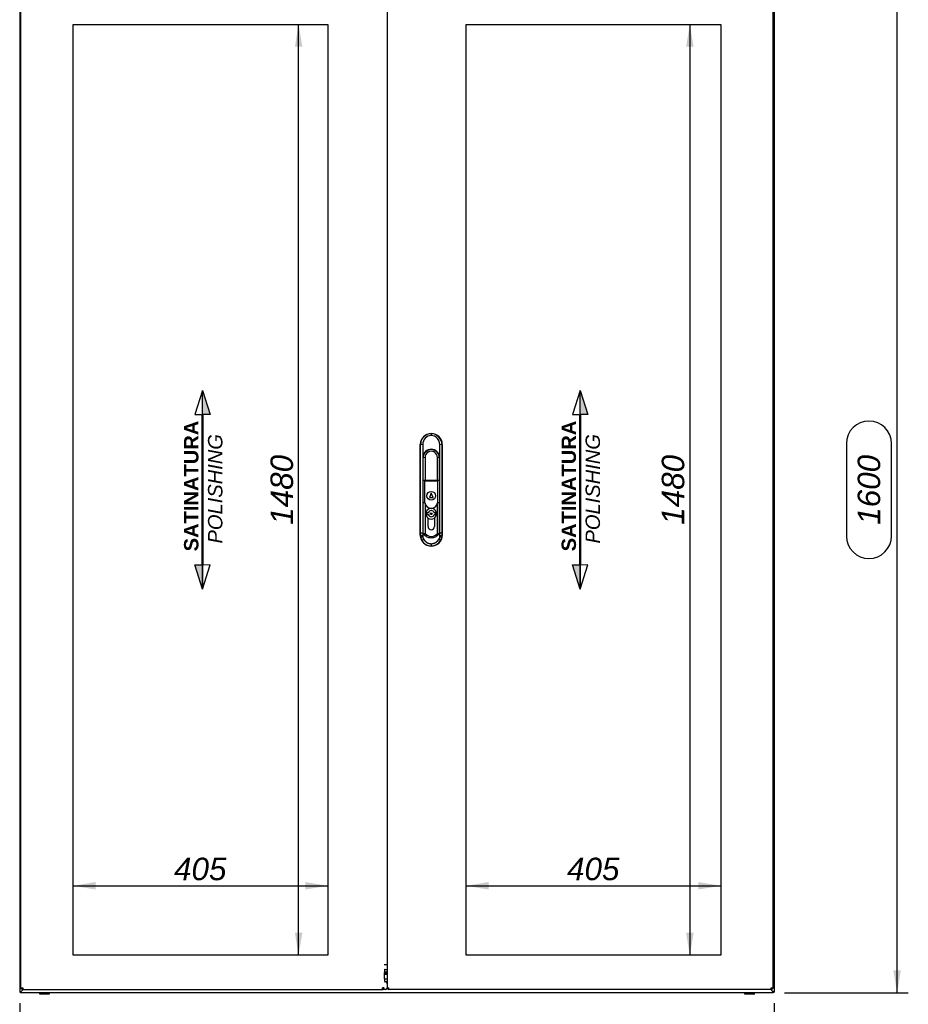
# Paper-space layout 'Layout1' of a CAD drawing. Extents: x 81 to 5357, y 137 to 3739.
# Tile 3 of 8: x 1453 to 2866, y 1349 to 2915. Entities that reach past the tile are written whole.
import ezdxf
from ezdxf.lldxf.tags import DXFTag

# ---------------------------------------------------------------- set-up
doc = ezdxf.new("R2010")
doc.units = 0
doc.header["$LTSCALE"] = 13
doc.layers.get('0').update_dxf_attribs({"linetype": 'CONTINUOUS'})
for name, color, linetype in [('_TRANSLATION', 7, 'CONTINUOUS'), ('AE00121_01', 7, 'CONTINUOUS'), ('AE00992_10', 7, 'CONTINUOUS'), ('AE00992_16', 7, 'CONTINUOUS'), ('AE00992_31', 7, 'CONTINUOUS'), ('C0000000_06_GOMM', 7, 'CONTINUOUS'), ('C0000001_23', 7, 'CONTINUOUS'), ('DV1__TRANSLATION', 7, 'CONTINUOUS'), ('F0000000_02', 7, 'CONTINUOUS'), ('F0000001_27', 7, 'CONTINUOUS'), ('F0000001_29', 7, 'CONTINUOUS'), ('F0000001_30', 7, 'CONTINUOUS'), ('F0000001_31', 7, 'CONTINUOUS')]:
    doc.layers.add(name, color=color, linetype=linetype)
doc.styles.add('SEACAD_ARIAL', font='arial.ttf')
doc.styles.add('SEACAD_ARIALI', font='ariali.ttf')
tags = doc.linetypes.add('CENTER2', pattern=[28.575, 19.05, -3.175, 3.175, -3.175]).pattern_tags.tags
tags[10:11] = [DXFTag(74, 4), DXFTag(75, 0), DXFTag(340, '0'), DXFTag(46, 0.0), DXFTag(50, 0.0), DXFTag(44, 0.0), DXFTag(45, 0.0)]
tags[8:9] = [DXFTag(74, 4), DXFTag(75, 0), DXFTag(340, '0'), DXFTag(46, 0.0), DXFTag(50, 0.0), DXFTag(44, 0.0), DXFTag(45, 0.0)]
tags[6:7] = [DXFTag(74, 4), DXFTag(75, 0), DXFTag(340, '0'), DXFTag(46, 0.0), DXFTag(50, 0.0), DXFTag(44, 0.0), DXFTag(45, 0.0)]
tags[4:5] = [DXFTag(74, 4), DXFTag(75, 0), DXFTag(340, '0'), DXFTag(46, 0.0), DXFTag(50, 0.0), DXFTag(44, 0.0), DXFTag(45, 0.0)]
doc.dimstyles.new('ISO', dxfattribs={"dimtxt": 16.5, "dimasz": 16.5, "dimexe": 8.25, "dimexo": 8.25, "dimgap": 4.125, "dimtad": 1, "dimdec": 1, "dimtxsty": 'SEACAD_ARIAL', "dimblk1": '_SE_FILLED', "dimblk2": '_SE_FILLED', "dimsah": 1, "dimcen": 8.25, "dimazin": 3, "dimtfac": 0.7, "dimtdec": 3, "dimtmove": 0, "dimatfit": 3})

# ---------------------------------------------------------------- blocks, each defined once
blk = doc.blocks.new('DMBLK60')
at = {"layer": '_TRANSLATION', "linetype": 'CONTINUOUS'}
for points in [[(1890.4, 2871.7), (1902.3, 2871.7), (1896.3, 2907.4)], [(1890.4, 1463.2), (1896.3, 1427.4), (1902.3, 1463.2)]]:
    blk.add_hatch(color=7, dxfattribs=at).paths.add_polyline_path(points)
at = {"layer": '_TRANSLATION', "color": 7, "linetype": 'CONTINUOUS'}
blk.add_line((1896.3, 1427.4), (1896.3, 2907.4), dxfattribs=at)
at = {"layer": '_TRANSLATION', "color": 7, "linetype": 'CONTINUOUS', "style": 'SEACAD_ARIALI'}
blk.add_text('1480', height=35.75, rotation=90, dxfattribs=at).set_placement((1887.4, 2111.8))
blk = doc.blocks.new('_SE_FILLED')
at = {"color": 0}
blk.add_line((0, 0), (-1, 0), dxfattribs=at)
blk.add_solid([(0, 0), (-1, -0.1665), (-1, 0.1665), (0, 0)], dxfattribs=at)
blk = doc.blocks.new('DMBLK61')
at = {"layer": '_TRANSLATION', "linetype": 'CONTINUOUS'}
for points in [[(1573.5, 1543.8), (1537.8, 1537.8), (1573.5, 1531.9)], [(1907, 1543.8), (1907, 1531.9), (1942.8, 1537.8)]]:
    blk.add_hatch(color=7, dxfattribs=at).paths.add_polyline_path(points)
at = {"layer": '_TRANSLATION', "color": 7, "linetype": 'CONTINUOUS'}
blk.add_line((1537.8, 1537.8), (1942.8, 1537.8), dxfattribs=at)
at = {"layer": '_TRANSLATION', "color": 7, "linetype": 'CONTINUOUS', "style": 'SEACAD_ARIALI'}
blk.add_text('405', height=35.75, dxfattribs=at).set_placement((1698.2, 1546.7))
blk = doc.blocks.new('DMBLK68')
at = {"layer": '_TRANSLATION', "linetype": 'CONTINUOUS'}
for points in [[(1488.5, 1237.6), (1488.5, 1249.5), (1452.8, 1243.6)], [(2617, 1237.6), (2652.8, 1243.6), (2617, 1249.5)]]:
    blk.add_hatch(color=7, dxfattribs=at).paths.add_polyline_path(points)
at = {"layer": '_TRANSLATION', "color": 7, "linetype": 'CONTINUOUS'}
for p, q in [((1452.8, 1351.1), (1452.8, 1225.7)), ((2652.8, 1351.1), (2652.8, 1225.7)), ((2126.3, 1324), (1979.3, 1324)), ((1979.3, 1252.5), (2126.3, 1252.5)), ((1452.8, 1243.6), (2652.8, 1243.6))]:
    blk.add_line(p, q, dxfattribs=at)
for centre, start, end in [((1979.3, 1288.3), 90, 270), ((2126.3, 1288.3), 270, 90)]:
    blk.add_arc(centre, 35.8, start, end, dxfattribs=at)
at = {"layer": '_TRANSLATION', "color": 7, "linetype": 'CONTINUOUS', "style": 'SEACAD_ARIALI'}
blk.add_text('1200', height=35.75, dxfattribs=at).set_placement((1997.2, 1270.4))
blk = doc.blocks.new('DMBLK69')
at = {"layer": '_TRANSLATION', "linetype": 'CONTINUOUS'}
for points in [[(2854, 2931.7), (2848.1, 2967.4), (2842.1, 2931.7)], [(2854, 1403.2), (2842.1, 1403.2), (2848.1, 1367.4)]]:
    blk.add_hatch(color=7, dxfattribs=at).paths.add_polyline_path(points)
at = {"layer": '_TRANSLATION', "color": 7, "linetype": 'CONTINUOUS'}
for p, q in [((1960.6, 2967.4), (2865.9, 2967.4)), ((2848.1, 1367.4), (2848.1, 2967.4)), ((2767.6, 2240.9), (2767.6, 2093.9)), ((2839.1, 2093.9), (2839.1, 2240.9)), ((2669.1, 1367.4), (2865.9, 1367.4))]:
    blk.add_line(p, q, dxfattribs=at)
for centre, start, end in [((2803.4, 2240.9), 0, 180), ((2803.4, 2093.9), 180, 0)]:
    blk.add_arc(centre, 35.8, start, end, dxfattribs=at)
at = {"layer": '_TRANSLATION', "color": 7, "linetype": 'CONTINUOUS', "style": 'SEACAD_ARIALI'}
blk.add_text('1600', height=35.75, rotation=90, dxfattribs=at).set_placement((2821.2, 2111.8))
blk = doc.blocks.new('BLOCCO2')
at = {"linetype": 'CONTINUOUS'}
for points in [[(-1.4, 193.3), (-1.4, 145.5), (13.8, 145.5)], [(0, 145.5), (-2.9, 145.5), (-2.9, -153.5), (0, -153.5)], [(-1.4, -201.4), (-1.4, -153.5), (-16.6, -153.5)]]:
    blk.add_hatch(color=7, dxfattribs=at).paths.add_polyline_path(points)
at = {"color": 7, "linetype": 'CONTINUOUS'}
for p, q in [((-1.4, 193.3), (-16.6, 145.5)), ((-16.6, 145.5), (-4.2, 145.5)), ((13.8, -153.5), (-1.4, -153.6)), ((-1.4, -201.4), (13.8, -153.5))]:
    blk.add_line(p, q, dxfattribs=at)
for points in [[(-1.4, 193.3), (13.8, 145.5), (-1.4, 145.5), (-1.4, 193.3)], [(0, 145.5), (-2.9, 145.5), (-2.9, -153.5), (0, -153.5), (0, 145.5)], [(-1.4, -201.4), (-16.6, -153.5), (-1.4, -153.5), (-1.4, -201.4)]]:
    blk.add_lwpolyline(points, dxfattribs=at)
at = {"layer": '_TRANSLATION', "color": 7, "linetype": 'CENTER2'}
blk.add_line((-1.4, -201.4), (-1.4, 193.3), dxfattribs=at)
at = {"layer": '_TRANSLATION', "insert": (0.1, -2.1), "char_height": 28.6, "width": 277.696, "attachment_point": 5, "rotation": 90}
blk.add_mtext('{\\fArial|b0||i0||c0|p34;\\C7;\\H28.6;\\W1.; }{\\fArial|b1||i0||c0|p34;\\C7;\\H28.6;\\W1.;SATINATURA \\P}{\\fArial|b0||i1||c0|p34;\\C7;\\H28.6;\\W1.;POLISHING}', dxfattribs=at)
blk = doc.blocks.new('DMBLK75')
at = {"layer": '_TRANSLATION', "linetype": 'CONTINUOUS'}
for points in [[(2512.5, 2871.7), (2524.5, 2871.7), (2518.5, 2907.4)], [(2512.5, 1463.2), (2518.5, 1427.4), (2524.5, 1463.2)]]:
    blk.add_hatch(color=7, dxfattribs=at).paths.add_polyline_path(points)
at = {"layer": '_TRANSLATION', "color": 7, "linetype": 'CONTINUOUS'}
blk.add_line((2518.5, 2907.4), (2518.5, 1427.4), dxfattribs=at)
at = {"layer": '_TRANSLATION', "color": 7, "linetype": 'CONTINUOUS', "style": 'SEACAD_ARIALI'}
blk.add_text('1480', height=35.75, rotation=90, dxfattribs=at).set_placement((2509.6, 2111.8))
blk = doc.blocks.new('DMBLK76')
at = {"layer": '_TRANSLATION', "linetype": 'CONTINUOUS'}
for points in [[(2198.5, 1543.8), (2162.8, 1537.8), (2198.5, 1531.9)], [(2532, 1543.8), (2532, 1531.9), (2567.8, 1537.8)]]:
    blk.add_hatch(color=7, dxfattribs=at).paths.add_polyline_path(points)
at = {"layer": '_TRANSLATION', "color": 7, "linetype": 'CONTINUOUS'}
blk.add_line((2162.8, 1537.8), (2567.8, 1537.8), dxfattribs=at)
at = {"layer": '_TRANSLATION', "color": 7, "linetype": 'CONTINUOUS', "style": 'SEACAD_ARIALI'}
blk.add_text('405', height=35.75, dxfattribs=at).set_placement((2323.2, 1546.7))

psp = doc.layouts.get("Layout1")

# ---------------------------------------------------------------- linework, layer by layer
at = {"layer": 'AE00121_01', "color": 7, "linetype": 'CONTINUOUS'}
for p, q in [((2037.25, 1401.83), (2036.27, 1401.09)), ((2037.25, 1401.09), (2036.27, 1401.09)), ((2036.27, 1401.09), (2036.27, 1400.44))]:
    psp.add_line(p, q, dxfattribs=at)
at = {"layer": 'AE00992_10', "color": 7, "linetype": 'CONTINUOUS'}
for p, q in [((2107.23, 2256.93), (2107.25, 2256.93)), ((2107.24, 2256.92), (2107.24, 2256.57)), ((2107.26, 2256.57), (2107.25, 2253.68)), ((2089.74, 2095.42), (2089.74, 2239.44)), ((2093.75, 2239.5), (2090.18, 2239.01)), ((2093.75, 2239.5), (2093.82, 2219.96)), ((2120.67, 2219.77), (2120.74, 2239.5)), ((2124.31, 2239.01), (2120.74, 2239.5)), ((2124.74, 2239.44), (2124.74, 2095.42)), ((2093.82, 2219.96), (2093.73, 2218.42)), ((2093.73, 2218.42), (2093.73, 2201.93)), ((2097.38, 2218.77), (2094.38, 2218.42)), ((2094.38, 2201.93), (2094.38, 2218.42)), ((2097.38, 2218.77), (2097.38, 2201.93)), ((2117.08, 2201.93), (2117.08, 2218.77)), ((2120.08, 2218.42), (2117.08, 2218.77)), ((2120.08, 2218.42), (2120.08, 2201.93)), ((2120.73, 2218.42), (2120.67, 2219.77)), ((2120.73, 2201.93), (2120.73, 2218.42)), ((2090.27, 2109.6), (2090.27, 2201.93)), ((2093.73, 2201.93), (2093.73, 2109.6)), ((2094.38, 2182.94), (2094.38, 2201.93)), ((2097.38, 2201.93), (2097.38, 2182.94)), ((2117.08, 2182.94), (2117.08, 2201.93)), ((2120.08, 2201.93), (2120.08, 2182.94)), ((2120.73, 2109.6), (2120.73, 2201.93)), ((2124.22, 2201.93), (2124.22, 2109.6)), ((2094.23, 2182.94), (2096.73, 2182.94)), ((2094.23, 2146.94), (2094.23, 2182.94)), ((2096.73, 2182.94), (2096.73, 2180.94)), ((2096.73, 2182.94), (2103.35, 2182.94)), ((2096.73, 2180.94), (2096.73, 2146.94)), ((2103.35, 2180.94), (2096.73, 2180.94)), ((2103.35, 2182.94), (2111.12, 2182.94)), ((2111.12, 2180.94), (2103.35, 2180.94)), ((2111.12, 2182.94), (2117.73, 2182.94)), ((2117.73, 2180.94), (2111.12, 2180.94)), ((2117.73, 2182.94), (2120.23, 2182.94)), ((2117.73, 2182.94), (2117.73, 2180.94)), ((2117.73, 2146.94), (2117.73, 2180.94)), ((2120.23, 2182.94), (2120.23, 2146.94)), ((2107.23, 2161.94), (2104.23, 2154.94)), ((2110.23, 2154.94), (2107.23, 2161.94)), ((2096.73, 2146.94), (2094.23, 2146.94)), ((2094.38, 2109.56), (2094.38, 2146.94)), ((2097.28, 2146.94), (2096.73, 2146.94)), ((2097.38, 2146.22), (2097.38, 2109.56)), ((2104.23, 2154.94), (2110.23, 2154.94)), ((2117.08, 2109.56), (2117.08, 2146.22)), ((2117.73, 2146.94), (2117.18, 2146.94)), ((2120.23, 2146.94), (2117.73, 2146.94)), ((2120.08, 2146.94), (2120.08, 2109.56)), ((2102.23, 2109.56), (2102.23, 2122.57)), ((2112.23, 2122.57), (2112.23, 2109.56)), ((2090.05, 2095.73), (2090.16, 2099.76)), ((2093.73, 2097.61), (2090.16, 2099.76)), ((2093.73, 2109.6), (2093.73, 2097.94)), ((2094.38, 2097.94), (2093.73, 2097.94)), ((2093.74, 2097.94), (2093.73, 2097.61)), ((2094.38, 2097.28), (2094.38, 2109.56)), ((2097.38, 2098.15), (2094.38, 2097.28)), ((2097.38, 2109.56), (2097.38, 2098.15)), ((2097.38, 2098.15), (2100.64, 2095.41)), ((2102.23, 2108.94), (2102.23, 2109.56)), ((2112.23, 2109.56), (2112.23, 2108.94)), ((2113.83, 2095.41), (2117.08, 2098.15)), ((2117.08, 2098.15), (2117.08, 2109.56)), ((2120.08, 2097.28), (2117.08, 2098.15)), ((2120.08, 2109.56), (2120.08, 2097.28)), ((2120.73, 2097.94), (2120.08, 2097.94)), ((2120.73, 2099.08), (2120.73, 2109.6)), ((2120.73, 2099.08), (2120.73, 2098.99)), ((2120.73, 2098.99), (2120.73, 2097.94)), ((2120.76, 2097.61), (2120.73, 2098.99)), ((2124.33, 2099.76), (2120.76, 2097.61)), ((2124.33, 2099.76), (2124.44, 2095.73)), ((2090.17, 2093.22), (2090.05, 2095.73)), ((2093.62, 2093.59), (2090.05, 2095.73)), ((2093.71, 2091.58), (2090.17, 2093.22)), ((2095.42, 2088.59), (2092.33, 2086.78)), ((2093.73, 2097.61), (2093.62, 2093.59)), ((2093.62, 2093.59), (2093.71, 2091.58)), ((2094.38, 2096.72), (2094.38, 2097.28)), ((2099.13, 2093.09), (2094.38, 2096.72)), ((2120.08, 2096.72), (2115.34, 2093.09)), ((2122.16, 2086.78), (2119.07, 2088.59)), ((2120.08, 2097.28), (2120.08, 2096.72)), ((2120.87, 2093.59), (2120.76, 2097.61)), ((2120.78, 2091.58), (2120.87, 2093.59)), ((2124.32, 2093.22), (2120.78, 2091.58)), ((2124.44, 2095.73), (2120.87, 2093.59)), ((2124.44, 2095.73), (2124.32, 2093.22)), ((2107.25, 2077.93), (2107.23, 2077.93)), ((2107.24, 2077.94), (2107.24, 2078.13)), ((2107.32, 2078.13), (2107.25, 2078.13)), ((2107.26, 2081.7), (2107.32, 2078.13))]:
    psp.add_line(p, q, dxfattribs=at)
psp.add_circle((2107.23, 2157.94), 7, dxfattribs=at)
for centre, radius, start, end in [((2107.62, 2239.14), 17.44, 91.24138, 180.423), ((2106.87, 2239.14), 17.44, 359.56986, 88.76566), ((-5554.31, 2202.03), 7644.58, 359.999293, 0.277166), ((2107.72, 2239.72), 13.97, 91.91591, 180.90828), ((2106.77, 2239.71), 13.97, 359.11414, 88.01385), ((9768.78, 2202.03), 7644.57, 179.722833, 180.000707), ((2107.23, 2218.42), 13.5, 5.71938, 173.43686), ((2107.23, 2218.42), 12.85, 0, 180), ((2107.23, 2218.97), 9.85, 358.81867, 181.18133), ((2107.23, 2147.94), 10, 185.73917, 354.26083), ((2107.23, 2129.44), 8.5, 90, 233.96812), ((2107.23, 2129.44), 8.5, 306.03188, 90), ((1699.31, 2109.22), 390.96, 358.61302, 0.05544), ((2107.23, 2108.94), 5, 180, 0), ((2515.19, 2109.22), 390.97, 179.94456, 181.38698), ((2106.67, 2095.18), 16.62, 186.76304, 210.3525), ((2107.43, 2095.62), 17.49, 210.34189, 269.39288), ((2099.36, 2092.82), 5.78, 192.33668, 227.02309), ((2107.23, 2110.28), 19.01, 244.75765, 295.24235), ((2107.23, 2105.16), 11.77, 235.92812, 304.07188), ((2107.23, 2110.28), 19.01, 259.64491, 280.35509), ((2107.06, 2095.62), 17.49, 270.85537, 329.65902), ((2115.13, 2092.82), 5.78, 312.96651, 347.67612), ((2107.81, 2095.18), 16.62, 329.64901, 353.23559)]:
    psp.add_arc(centre, radius, start, end, dxfattribs=at)
for centre, major_axis in [((2107.25, 2239.42), (12.39, -12.39)), ((2107.23, 2239.42), (-12.39, -12.39)), ((2107.25, 2095.44), (12.39, 12.39)), ((2107.23, 2095.44), (-12.39, 12.39))]:
    psp.add_ellipse(centre, major_axis=major_axis, ratio=0.9987828, start_param=2.3568035, end_param=3.9263818, dxfattribs=at)
for points in [[(2095.42, 2088.59), (2096.32, 2087.04), (2097.6, 2085.76), (2098.88, 2084.48), (2100.43, 2083.58), (2101.98, 2082.68), (2103.72, 2082.2), (2105.47, 2081.72), (2107.26, 2081.7)], [(2107.26, 2081.7), (2109.04, 2081.72), (2110.79, 2082.21), (2112.52, 2082.69), (2114.07, 2083.59), (2115.61, 2084.49), (2116.89, 2085.77), (2118.17, 2087.04), (2119.07, 2088.59)]]:
    psp.add_open_spline(points, degree=2, knots=[0, 0, 0, 0.25, 0.25, 0.5, 0.5, 0.75, 0.75, 1, 1, 1], dxfattribs=at)
at = {"layer": 'AE00992_16', "color": 7, "linetype": 'CONTINUOUS'}
for p, q in [((2102.46, 2130.94), (2100.23, 2130.94)), ((2100.23, 2130.94), (2100.23, 2127.94)), ((2114.23, 2130.94), (2112, 2130.94)), ((2114.23, 2127.94), (2114.23, 2130.94)), ((2100.23, 2127.94), (2102.46, 2127.94)), ((2112, 2127.94), (2114.23, 2127.94))]:
    psp.add_line(p, q, dxfattribs=at)
psp.add_circle((2107.23, 2129.44), 1.5, dxfattribs=at)
for radius, start, end in [(5, 17.4576, 162.5424), (8.5, 233.96812, 306.03188), (5, 197.4576, 342.5424)]:
    psp.add_arc((2107.23, 2129.44), radius, start, end, dxfattribs=at)
at = {"layer": 'AE00992_31', "color": 7, "linetype": 'CONTINUOUS'}
psp.add_arc((2107.25, 2217.43), 11.5, 55.58261, 124.41739, dxfattribs=at)
at = {"layer": 'C0000000_06_GOMM', "color": 7, "linetype": 'CONTINUOUS'}
for p, q in [((2032.24, 1412.63), (2037.25, 1412.63)), ((2032.24, 1404.93), (2037.25, 1404.93)), ((2032.31, 1397.13), (2037.25, 1397.13)), ((2032.42, 1398.93), (2037.25, 1398.93))]:
    psp.add_line(p, q, dxfattribs=at)
at = {"layer": 'C0000001_23', "color": 7, "linetype": 'CONTINUOUS'}
for p, q in [((2037.25, 1398.94), (2032.42, 1398.94)), ((2037.25, 1400.44), (2032.56, 1400.44))]:
    psp.add_line(p, q, dxfattribs=at)
at = {"layer": 'DV1__TRANSLATION', "color": 7, "linetype": 'CENTER2'}
for p, q in [((1537.77, 2907.43), (1942.77, 2907.43)), ((1537.77, 1427.43), (1537.77, 2907.43)), ((1942.77, 2907.43), (1942.77, 1427.43)), ((2162.77, 2907.43), (2567.77, 2907.43)), ((2162.77, 1427.43), (2162.77, 2907.43)), ((2567.77, 2907.43), (2567.77, 1427.43)), ((1942.77, 1427.43), (1537.77, 1427.43)), ((2567.77, 1427.43), (2162.77, 1427.43))]:
    psp.add_line(p, q, dxfattribs=at)
at = {"layer": 'F0000000_02', "color": 7, "linetype": 'CONTINUOUS'}
for p, q in [((1484.77, 1365.68), (1484.77, 1367.43)), ((1486.77, 1365.43), (1485.02, 1365.43)), ((1497.77, 1365.43), (1486.77, 1365.43)), ((1499.52, 1365.43), (1497.77, 1365.43)), ((1499.77, 1367.43), (1499.77, 1365.68)), ((2605.77, 1365.68), (2605.77, 1367.43)), ((2607.77, 1365.43), (2606.02, 1365.43)), ((2618.77, 1365.43), (2607.77, 1365.43)), ((2620.52, 1365.43), (2618.77, 1365.43)), ((2620.77, 1367.43), (2620.77, 1365.68))]:
    psp.add_line(p, q, dxfattribs=at)
for centre, start, end in [((1485.02, 1365.68), 180, 270), ((1499.52, 1365.68), 270, 0), ((2606.02, 1365.68), 180, 270), ((2620.52, 1365.68), 270, 0)]:
    psp.add_arc(centre, 0.25, start, end, dxfattribs=at)
at = {"layer": 'F0000001_27', "color": 7, "linetype": 'CONTINUOUS'}
for p, q in [((2037.25, 1389.43), (2032.56, 1389.43)), ((1455.57, 1370.23), (1454.27, 1368.93)), ((1454.27, 1367.43), (1454.27, 1368.93)), ((2651.27, 1367.43), (1454.27, 1367.43)), ((1458.27, 1372.93), (1455.57, 1370.23)), ((2647.27, 1372.93), (2649.97, 1370.23)), ((2649.97, 1370.23), (2651.27, 1368.93)), ((2651.27, 1367.43), (2651.27, 1368.93))]:
    psp.add_line(p, q, dxfattribs=at)
at = {"layer": 'F0000001_29', "color": 7, "linetype": 'CONTINUOUS'}
for p, q in [((1452.77, 2965.93), (1452.77, 1368.93)), ((2652.77, 2965.93), (2652.77, 1368.93)), ((1454.27, 1368.93), (1452.77, 1368.93)), ((1454.27, 1368.93), (1455.57, 1370.23)), ((1455.57, 1370.23), (1458.27, 1372.93)), ((2649.97, 1370.23), (2647.27, 1372.93)), ((2651.27, 1368.93), (2649.97, 1370.23)), ((2651.27, 1368.93), (2652.77, 1368.93))]:
    psp.add_line(p, q, dxfattribs=at)
at = {"layer": 'F0000001_30', "color": 7, "linetype": 'CONTINUOUS'}
for p, q in [((1454.77, 1375.73), (1454.77, 2959.13)), ((2036.27, 1384.93), (2033.82, 1384.93)), ((1454.77, 1375.73), (1457.57, 1375.73)), ((1457.59, 1372.93), (1457.57, 1372.93)), ((1457.59, 1372.93), (2029.5, 1372.93)), ((2029.53, 1372.93), (2029.5, 1372.93)), ((2032.26, 1375.73), (2029.52, 1375.73)), ((2034.56, 1372.93), (2029.53, 1372.93))]:
    psp.add_line(p, q, dxfattribs=at)
for centre, radius, start, end in [((1457.57, 1375.73), 2.8, 180, 270), ((1611.68, 1375.43), 154.11, 179.88874, 180.92976), ((1855.53, 1375.58), 174, 359.12972, 0.05178), ((2029.49, 1375.7), 2.76, 270.71, 0.75514)]:
    psp.add_arc(centre, radius, start, end, dxfattribs=at)
for centre, major_axis, ratio, start_param, end_param in [((2034.83, 1394.93), (0, -11.84), 0.2164396, 3.8927536, 5.5320243), ((2033.82, 1399.93), (0, -5), 0.2164396, 3.1415927, 3.8927536), ((2033.82, 1389.93), (0, -5), 0.2164396, 5.5320243, 6.2831853), ((2036.27, 1379.93), (0, -5), 0.2164396, 1.9958365, 3.1415927), ((2034.56, 1375.73), (0, -2.8), 0.9985741, 0, 1.5707963)]:
    psp.add_ellipse(centre, major_axis=major_axis, ratio=ratio, start_param=start_param, end_param=end_param, dxfattribs=at)
at = {"layer": 'F0000001_31', "color": 7, "linetype": 'CONTINUOUS'}
for p, q in [((2037.25, 2959.13), (2037.25, 1375.73)), ((2650.77, 1375.73), (2650.77, 2959.13)), ((2037.26, 1375.73), (2040.05, 1375.73)), ((2647.95, 1372.93), (2040.05, 1372.93)), ((2647.97, 1372.93), (2647.95, 1372.93)), ((2647.95, 1372.93), (2647.97, 1372.93)), ((2647.97, 1375.73), (2650.77, 1375.73))]:
    psp.add_line(p, q, dxfattribs=at)
for centre, radius, start, end in [((2040.24, 1375.86), 2.93, 182.45207, 266.57861), ((2473.97, 1375.58), 174, 359.12972, 0.05178), ((2647.97, 1375.73), 2.8, 270, 0)]:
    psp.add_arc(centre, radius, start, end, dxfattribs=at)
psp.add_open_spline([(2040.05, 1372.93), (2040.05, 1372.93), (2040.05, 1372.93), (2040.05, 1372.94), (2040.05, 1372.94), (2040.05, 1372.95), (2040.05, 1372.96), (2040.05, 1372.99), (2040.05, 1373.05), (2040.05, 1373.14), (2040.05, 1373.26), (2040.05, 1373.4), (2040.05, 1373.56), (2040.05, 1373.75), (2040.05, 1373.95), (2040.05, 1374.17), (2040.05, 1374.41), (2040.05, 1374.66), (2040.05, 1374.92), (2040.05, 1375.14), (2040.05, 1375.32), (2040.05, 1375.46), (2040.05, 1375.57), (2040.05, 1375.66), (2040.05, 1375.71), (2040.05, 1375.73)], degree=3, knots=[0, 0, 0, 0, 0.0156322, 0.0312635, 0.046894, 0.0625241, 0.0937812, 0.1250377, 0.1875299, 0.2500218, 0.3125159, 0.3750116, 0.4375072, 0.5000009, 0.5624952, 0.6249908, 0.6874864, 0.7499803, 0.8124725, 0.8749647, 0.9062211, 0.9374782, 0.9687365, 0.9843678, 1, 1, 1, 1], dxfattribs=at)

# ---------------------------------------------------------------- block references
at = {"layer": '_TRANSLATION', "color": 7, "xscale": 0.8, "yscale": 0.8, "zscale": 0.8}
for p in [(1744.69, 2170.66), (2345.14, 2170.66)]:
    psp.add_blockref('BLOCCO2', p, dxfattribs=at)

# ---------------------------------------------------------------- dimensions: what is measured, and where the dimension line sits
at = {"layer": '_TRANSLATION', "color": 7, "linetype": 'CONTINUOUS'}
for base, p1, p2, angle, picture, middle, dimtype in [((2848.05, 2967.43), (2651.27, 1367.43), (1942.77, 2967.43), 90, 'DMBLK69', (2848.05, 2167.43), 160), ((1896.34, 1427.43), (1942.77, 1427.43), (1942.77, 2907.43), 90, 'DMBLK60', (1896.34, 2167.43), 161), ((2518.5, 2907.43), (2567.77, 2907.43), (2567.77, 1427.43), 270, 'DMBLK75', (2518.5, 2167.43), 161), ((1537.77, 1537.81), (1537.77, 1427.43), (1942.77, 1427.43), 0, 'DMBLK61', (1740.27, 1537.81), 161), ((2162.77, 1537.81), (2162.77, 1427.43), (2567.77, 1427.43), 0, 'DMBLK76', (2365.27, 1537.81), 161), ((1452.77, 1243.58), (1452.77, 1368.93), (2652.77, 1368.93), 0, 'DMBLK68', (2052.77, 1243.58), 161)]:
    dim = psp.add_linear_dim(base=base, p1=p1, p2=p2, angle=angle, text='\\A1;<>', dimstyle='ISO', override={"dimtxt": 35.75, "dimasz": 35.75, "dimexe": 17.875, "dimexo": 17.875, "dimgap": 8.9375, "dimcen": 17.875}, dxfattribs=at)
    dim.commit()
    dim.dimension.update_dxf_attribs({"geometry": picture, "text_midpoint": middle, "dimtype": dimtype})

doc.saveas('drawing.dxf')
